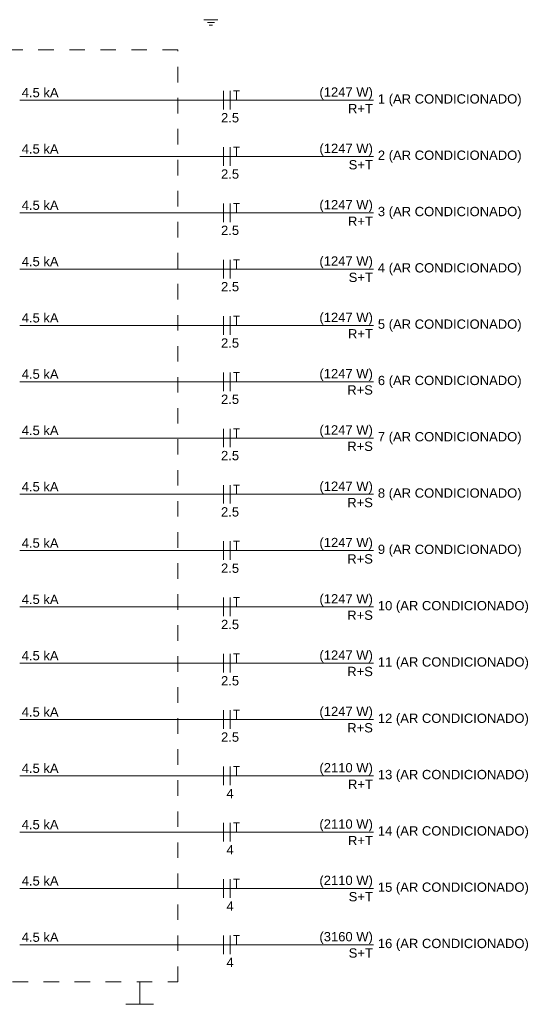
# Model space of a CAD drawing. Header units: feet. Extents: x -18 to 1038, y -110 to 48.
# Tile 128 of 199: x 825.51 to 829.51, y -82.22 to -74.28. Entities that reach past the tile are written whole.
import ezdxf

# ---------------------------------------------------------------- set-up
doc = ezdxf.new("R2010")
doc.units = ezdxf.units.FT
doc.header["$MEASUREMENT"] = 0
doc.linetypes.add('JIS_02_1.2', pattern=[0.25, 0.125, -0.125])
for name, color, linetype, lineweight in [('DI-Fios', 3, 'Continuous', 5), ('DI-Linhas do diagrama', 9, 'Continuous', 5), ('DI-Pontilhado', 7, 'JIS_02_1.2', 5), ('DI-Textos do diagrama', 7, 'Continuous', 5)]:
    doc.layers.add(name, color=color, linetype=linetype, lineweight=lineweight)
doc.styles.add('Arial', font='arial.ttf')

msp = doc.modelspace()

# ---------------------------------------------------------------- linework, layer by layer
at = {"layer": 'DI-Fios'}
for p, q in [((827.155, -75.007), (827.155, -74.857)), ((827.2075, -75.007), (827.2075, -74.857)), ((827.236, -74.857), (827.284, -74.857)), ((827.26, -74.932), (827.26, -74.857)), ((827.155, -75.4607), (827.155, -75.3107)), ((827.2075, -75.4607), (827.2075, -75.3107)), ((827.236, -75.3107), (827.284, -75.3107)), ((827.26, -75.3857), (827.26, -75.3107)), ((827.155, -75.9145), (827.155, -75.7645)), ((827.2075, -75.9145), (827.2075, -75.7645)), ((827.236, -75.7645), (827.284, -75.7645)), ((827.26, -75.8395), (827.26, -75.7645)), ((827.155, -76.3682), (827.155, -76.2182)), ((827.2075, -76.3682), (827.2075, -76.2182)), ((827.236, -76.2182), (827.284, -76.2182)), ((827.26, -76.2932), (827.26, -76.2182)), ((827.155, -76.822), (827.155, -76.672)), ((827.2075, -76.822), (827.2075, -76.672)), ((827.236, -76.672), (827.284, -76.672)), ((827.26, -76.747), (827.26, -76.672)), ((827.155, -77.2757), (827.155, -77.1257)), ((827.2075, -77.2757), (827.2075, -77.1257)), ((827.236, -77.1257), (827.284, -77.1257)), ((827.26, -77.2007), (827.26, -77.1257)), ((827.155, -77.7295), (827.155, -77.5795)), ((827.2075, -77.7295), (827.2075, -77.5795)), ((827.236, -77.5795), (827.284, -77.5795)), ((827.26, -77.6545), (827.26, -77.5795)), ((827.155, -78.1832), (827.155, -78.0332)), ((827.2075, -78.1832), (827.2075, -78.0332)), ((827.236, -78.0332), (827.284, -78.0332)), ((827.26, -78.1082), (827.26, -78.0332)), ((827.155, -78.637), (827.155, -78.487)), ((827.2075, -78.637), (827.2075, -78.487)), ((827.236, -78.487), (827.284, -78.487)), ((827.26, -78.562), (827.26, -78.487)), ((827.155, -79.0907), (827.155, -78.9407)), ((827.2075, -79.0907), (827.2075, -78.9407)), ((827.236, -78.9407), (827.284, -78.9407)), ((827.26, -79.0157), (827.26, -78.9407)), ((827.155, -79.5445), (827.155, -79.3945)), ((827.2075, -79.5445), (827.2075, -79.3945)), ((827.236, -79.3945), (827.284, -79.3945)), ((827.26, -79.4695), (827.26, -79.3945)), ((827.155, -79.9982), (827.155, -79.8482)), ((827.2075, -79.9982), (827.2075, -79.8482)), ((827.236, -79.8482), (827.284, -79.8482)), ((827.26, -79.9232), (827.26, -79.8482)), ((827.155, -80.452), (827.155, -80.302)), ((827.2075, -80.452), (827.2075, -80.302)), ((827.236, -80.302), (827.284, -80.302)), ((827.26, -80.377), (827.26, -80.302)), ((827.155, -80.9057), (827.155, -80.7557)), ((827.2075, -80.9057), (827.2075, -80.7557)), ((827.236, -80.7557), (827.284, -80.7557)), ((827.26, -80.8307), (827.26, -80.7557)), ((827.155, -81.3595), (827.155, -81.2095)), ((827.2075, -81.3595), (827.2075, -81.2095)), ((827.236, -81.2095), (827.284, -81.2095)), ((827.26, -81.2845), (827.26, -81.2095)), ((827.155, -81.8132), (827.155, -81.6632)), ((827.2075, -81.8132), (827.2075, -81.6632)), ((827.236, -81.6632), (827.284, -81.6632)), ((827.26, -81.7382), (827.26, -81.6632))]:
    msp.add_line(p, q, dxfattribs=at)
at = {"layer": 'DI-Linhas do diagrama'}
for p, q in [((825.5125, -74.932), (828.3633, -74.932)), ((825.5125, -75.3857), (828.3633, -75.3857)), ((825.5125, -75.8395), (828.3633, -75.8395)), ((825.5125, -76.2932), (828.3633, -76.2932)), ((825.5125, -76.747), (828.3633, -76.747)), ((825.5125, -77.2007), (828.3633, -77.2007)), ((825.5125, -77.6545), (828.3633, -77.6545)), ((825.5125, -78.1082), (828.3633, -78.1082)), ((825.5125, -78.562), (828.3633, -78.562)), ((825.5125, -79.0157), (828.3633, -79.0157)), ((825.5125, -79.4695), (828.3633, -79.4695)), ((825.5125, -79.9232), (828.3633, -79.9232)), ((825.5125, -80.377), (828.3633, -80.377)), ((825.5125, -80.8307), (828.3633, -80.8307)), ((825.5125, -81.2845), (828.3633, -81.2845)), ((825.5125, -81.7382), (828.3633, -81.7382))]:
    msp.add_line(p, q, dxfattribs=at)
at = {"layer": 'DI-Pontilhado'}
for p, q in [((826.7875, -74.527), (823.705, -74.527)), ((826.7875, -82.0382), (826.7875, -74.527)), ((823.705, -82.0382), (826.7875, -82.0382))]:
    msp.add_line(p, q, dxfattribs=at)
at = {"layer": 'DI-Textos do diagrama'}
for p, q in [((826.9968, -74.2832), (827.1093, -74.2832)), ((827.0249, -74.3057), (827.0811, -74.3057)), ((827.0389, -74.3282), (827.0671, -74.3282)), ((826.4793, -82.0382), (826.4793, -82.2182)), ((826.3668, -82.2182), (826.5918, -82.2182))]:
    msp.add_line(p, q, dxfattribs=at)

# ---------------------------------------------------------------- texts
at = {"layer": 'DI-Textos do diagrama', "char_height": 0.075, "line_spacing_factor": 0.6, "style": 'Arial'}
for s, insert, width, attachment_point in [('4.5 kA', (825.5288, -74.9095), 0.594055, 7), ('(1247 W)', (828.3583, -74.9267), 0.861471, 9), ('1 (AR CONDICIONADO)', (828.3983, -74.9817), 2.317111, 7), ('R+T', (828.3583, -75.037), 0.401753, 9), ('2.5', (827.2075, -75.112), 0.291197, 8), ('4.5 kA', (825.5288, -75.3632), 0.594055, 7), ('(1247 W)', (828.3583, -75.3805), 0.861471, 9), ('2 (AR CONDICIONADO)', (828.3983, -75.4355), 2.317111, 7), ('S+T', (828.3583, -75.4907), 0.390206, 9), ('2.5', (827.2075, -75.5657), 0.291197, 8), ('4.5 kA', (825.5288, -75.817), 0.594055, 7), ('(1247 W)', (828.3583, -75.8342), 0.861471, 9), ('R+T', (828.3583, -75.9445), 0.401753, 9), ('3 (AR CONDICIONADO)', (828.3983, -75.8892), 2.317111, 7), ('2.5', (827.2075, -76.0195), 0.291197, 8), ('4.5 kA', (825.5288, -76.2707), 0.594055, 7), ('(1247 W)', (828.3583, -76.288), 0.861471, 9), ('4 (AR CONDICIONADO)', (828.3983, -76.343), 2.317111, 7), ('S+T', (828.3583, -76.3982), 0.390206, 9), ('2.5', (827.2075, -76.4732), 0.291197, 8), ('4.5 kA', (825.5288, -76.7245), 0.594055, 7), ('(1247 W)', (828.3583, -76.7417), 0.861471, 9), ('5 (AR CONDICIONADO)', (828.3983, -76.7967), 2.317111, 7), ('R+T', (828.3583, -76.852), 0.401753, 9), ('2.5', (827.2075, -76.927), 0.291197, 8), ('4.5 kA', (825.5288, -77.1782), 0.594055, 7), ('(1247 W)', (828.3583, -77.1955), 0.861471, 9), ('R+S', (828.3583, -77.3057), 0.413529, 9), ('6 (AR CONDICIONADO)', (828.3983, -77.2505), 2.317111, 7), ('2.5', (827.2075, -77.3807), 0.291197, 8), ('4.5 kA', (825.5288, -77.632), 0.594055, 7), ('(1247 W)', (828.3583, -77.6492), 0.861471, 9), ('7 (AR CONDICIONADO)', (828.3983, -77.7042), 2.317111, 7), ('R+S', (828.3583, -77.7595), 0.413529, 9), ('2.5', (827.2075, -77.8345), 0.291197, 8), ('4.5 kA', (825.5288, -78.0857), 0.594055, 7), ('(1247 W)', (828.3583, -78.103), 0.861471, 9), ('8 (AR CONDICIONADO)', (828.3983, -78.158), 2.317111, 7), ('R+S', (828.3583, -78.2132), 0.413529, 9), ('2.5', (827.2075, -78.2882), 0.291197, 8), ('4.5 kA', (825.5288, -78.5395), 0.594055, 7), ('(1247 W)', (828.3583, -78.5567), 0.861471, 9), ('9 (AR CONDICIONADO)', (828.3983, -78.6117), 2.317111, 7), ('R+S', (828.3583, -78.667), 0.413529, 9), ('2.5', (827.2075, -78.742), 0.291197, 8), ('4.5 kA', (825.5288, -78.9932), 0.594055, 7), ('(1247 W)', (828.3583, -79.0105), 0.861471, 9), ('R+S', (828.3583, -79.1207), 0.413529, 9), ('10 (AR CONDICIONADO)', (828.3983, -79.0655), 2.433613, 7), ('2.5', (827.2075, -79.1957), 0.291197, 8), ('4.5 kA', (825.5288, -79.447), 0.594055, 7), ('(1247 W)', (828.3583, -79.4642), 0.861471, 9), ('11 (AR CONDICIONADO)', (828.3983, -79.5192), 2.433613, 7), ('R+S', (828.3583, -79.5745), 0.413529, 9), ('2.5', (827.2075, -79.6495), 0.291197, 8), ('4.5 kA', (825.5288, -79.9007), 0.594055, 7), ('(1247 W)', (828.3583, -79.918), 0.861471, 9), ('12 (AR CONDICIONADO)', (828.3983, -79.973), 2.433613, 7), ('R+S', (828.3583, -80.0282), 0.413529, 9), ('2.5', (827.2075, -80.1032), 0.291197, 8), ('4.5 kA', (825.5288, -80.3545), 0.594055, 7), ('(2110 W)', (828.3583, -80.3717), 0.861471, 9), ('13 (AR CONDICIONADO)', (828.3983, -80.4267), 2.433613, 7), ('4', (827.2075, -80.557), 0.116502, 8), ('R+T', (828.3583, -80.482), 0.401753, 9), ('4.5 kA', (825.5288, -80.8082), 0.594055, 7), ('(2110 W)', (828.3583, -80.8255), 0.861471, 9), ('14 (AR CONDICIONADO)', (828.3983, -80.8805), 2.433613, 7), ('R+T', (828.3583, -80.9357), 0.401753, 9), ('4', (827.2075, -81.0107), 0.116502, 8), ('4.5 kA', (825.5288, -81.262), 0.594055, 7), ('(2110 W)', (828.3583, -81.2792), 0.861471, 9), ('15 (AR CONDICIONADO)', (828.3983, -81.3342), 2.433613, 7), ('S+T', (828.3583, -81.3895), 0.390206, 9), ('4', (827.2075, -81.4645), 0.116502, 8), ('4.5 kA', (825.5288, -81.7157), 0.594055, 7), ('(3160 W)', (828.3583, -81.733), 0.861471, 9), ('16 (AR CONDICIONADO)', (828.3983, -81.788), 2.433613, 7), ('S+T', (828.3583, -81.8432), 0.390206, 9), ('4', (827.2075, -81.9182), 0.116502, 8)]:
    msp.add_mtext(s, dxfattribs=dict(at, insert=insert, width=width, attachment_point=attachment_point))

doc.saveas('drawing.dxf')
